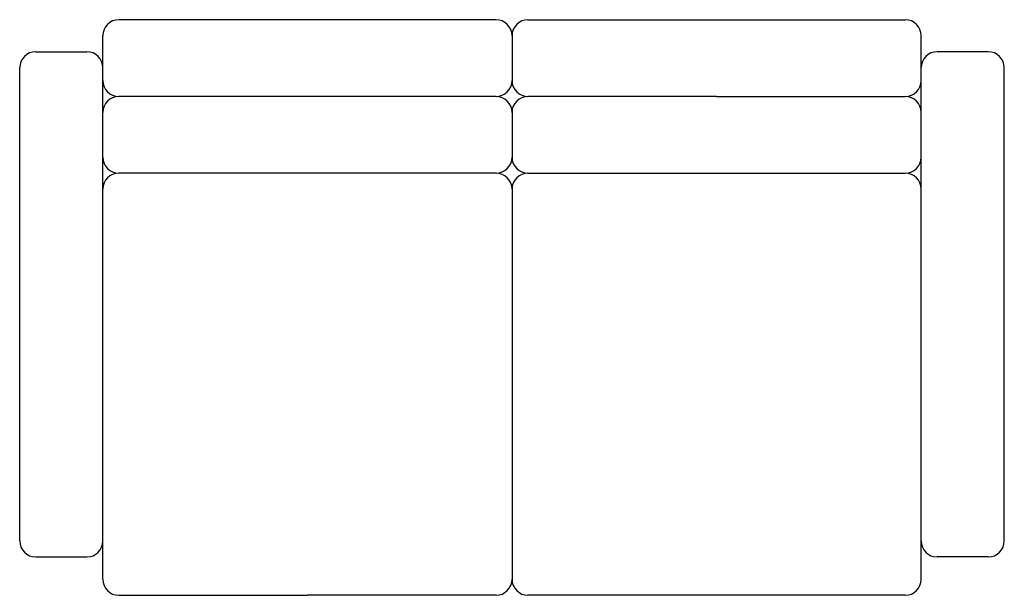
# Model space of a CAD drawing. Extents: x -0.45 to 1.09, y -0.9 to 0.
import ezdxf

# ---------------------------------------------------------------- set-up
doc = ezdxf.new("R2010")
doc.units = 0
doc.header["$MEASUREMENT"] = 0
doc.layers.get('0').update_dxf_attribs({"linetype": 'CONTINUOUS'})

msp = doc.modelspace()

# ---------------------------------------------------------------- linework, layer by layer
for p, q in [((0, 0), (-0.295, 0)), ((0.295, 0), (0, 0)), ((0.345, 0), (0.64, 0)), ((0.64, 0), (0.935, 0)), ((-0.32, -0.875), (-0.32, -0.025)), ((0.32, -0.025), (0.32, -0.095)), ((0.96, -0.875), (0.96, -0.025)), ((-0.425, -0.05), (-0.345, -0.05)), ((1.065, -0.05), (0.985, -0.05)), ((-0.45, -0.815), (-0.45, -0.075)), ((1.09, -0.815), (1.09, -0.075)), ((0, -0.12), (-0.295, -0.12)), ((0.295, -0.12), (0, -0.12)), ((0.64, -0.12), (0.345, -0.12)), ((0.64, -0.12), (0.935, -0.12)), ((0.32, -0.145), (0.32, -0.215)), ((0, -0.24), (-0.295, -0.24)), ((0.295, -0.24), (0, -0.24)), ((0.345, -0.24), (0.64, -0.24)), ((0.64, -0.24), (0.935, -0.24)), ((0.32, -0.265), (0.32, -0.875)), ((-0.425, -0.84), (-0.345, -0.84)), ((1.065, -0.84), (0.985, -0.84)), ((-0.295, -0.9), (0, -0.9)), ((0.295, -0.9), (0, -0.9)), ((0.64, -0.9), (0.345, -0.9)), ((0.935, -0.9), (0.64, -0.9))]:
    msp.add_line(p, q)
for centre, start, end in [((-0.295, -0.025), 90, 180), ((0.295, -0.025), 0, 90), ((0.345, -0.025), 90, 180), ((0.935, -0.025), 0, 90), ((-0.425, -0.075), 90, 180), ((-0.345, -0.075), 0, 90), ((0.985, -0.075), 90, 180), ((1.065, -0.075), 0, 90), ((-0.295, -0.095), 180, 270), ((0.295, -0.095), 270, 360), ((0.345, -0.095), 180, 270), ((0.935, -0.095), 270, 0), ((-0.295, -0.145), 90, 180), ((0.295, -0.145), 0, 90), ((0.345, -0.145), 90, 180), ((0.935, -0.145), 0, 90), ((-0.295, -0.215), 180, 270), ((0.295, -0.215), 270, 0), ((0.345, -0.215), 180, 270), ((0.935, -0.215), 270, 0), ((-0.295, -0.265), 90, 180), ((0.295, -0.265), 0, 90), ((0.345, -0.265), 90, 180), ((0.935, -0.265), 0, 90), ((-0.425, -0.815), 180, 270), ((-0.345, -0.815), 270, 0), ((0.985, -0.815), 180, 270), ((1.065, -0.815), 270, 0), ((-0.295, -0.875), 180, 270), ((0.295, -0.875), 270, 0), ((0.345, -0.875), 180, 270), ((0.935, -0.875), 270, 0)]:
    msp.add_arc(centre, 0.025, start, end)

doc.saveas('drawing.dxf')
